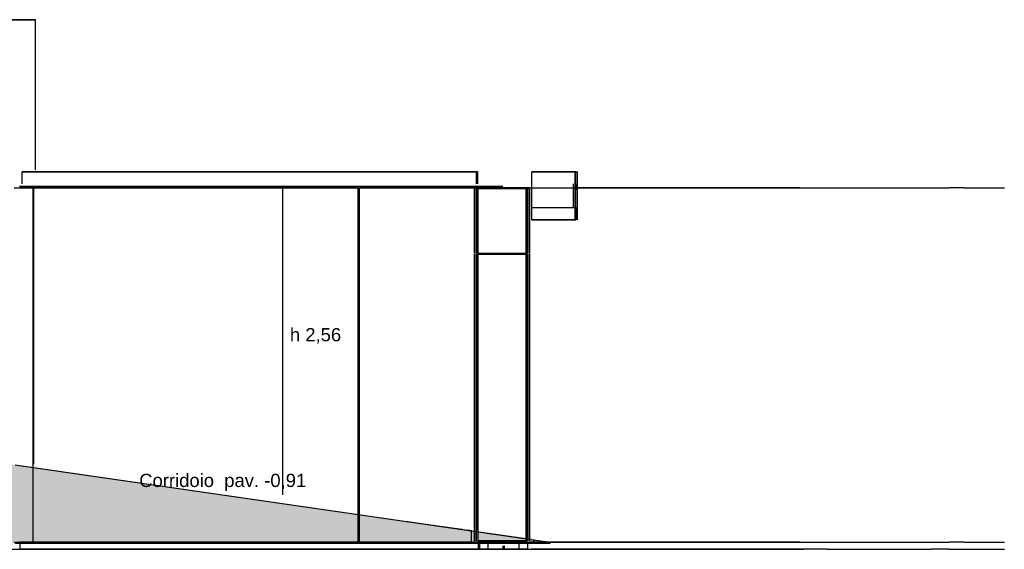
# Model space of a CAD drawing. Header units: millimetres. Extents: x -9985 to 240895, y -184894 to 39395.
# Tile 100 of 164: x 7746 to 15954, y -24595 to -20185. Entities that reach past the tile are written whole.
import ezdxf
from ezdxf.enums import TextEntityAlignment as Align

# ---------------------------------------------------------------- set-up
doc = ezdxf.new("R2010")
doc.units = ezdxf.units.MM
for name, color, linetype in [('S-QUOTE', 40, 'Continuous'), ('S-TAGLIO-PAV', 33, 'Continuous'), ('S-TAGLIO-SOFF', 8, 'Continuous'), ('S-TESTI', 7, 'Continuous'), ('S-VISTA', 8, 'Continuous')]:
    doc.layers.add(name, color=color, linetype=linetype)
doc.styles.add('VISIO', font='arial.ttf')

msp = doc.modelspace()

# ---------------------------------------------------------------- hatches: boundary and pattern name
at = {"layer": 'S-TAGLIO-PAV'}
for points in [[(4962, -24535), (4608, -24535), (4608, -24545), (3804, -24545), (3154, -24545), (3152, -24545), (3152, -23907), (3152, -23235), (3154, -23235), (3804, -23329), (4616, -23445), (4964, -23495), (4980, -23499), (4996, -23501), (7286, -23831), (7294, -23833), (7306, -23833), (7314, -23835), (7318, -23835), (7376, -23843), (7396, -23847), (7398, -23847), (7670, -23887), (7676, -23887), (7708, -23893), (7776, -23901), (7786, -23903), (10952, -24359), (10980, -24363), (11074, -24377), (11430, -24429), (11438, -24429), (11482, -24437), (11514, -24441), (12006, -24511), (12008, -24513), (12036, -24517), (12048, -24517), (12168, -24535), (12066, -24535), (12010, -24535), (11938, -24535), (11700, -24535), (11656, -24535), (11512, -24535), (11478, -24535), (11470, -24535), (10968, -24535), (10932, -24535), (7794, -24535), (7772, -24535), (7700, -24535), (7666, -24535), (7660, -24535), (7388, -24535), (7386, -24535), (7366, -24535), (7296, -24535), (7286, -24535), (7278, -24535), (7268, -24535), (4962, -24535)], [(4608, -24535), (4962, -24535), (7268, -24535), (7278, -24535), (7286, -24535), (7296, -24535), (7366, -24535), (7386, -24535), (7388, -24535), (7660, -24535), (7666, -24535), (7700, -24535), (7772, -24535), (7794, -24535), (10932, -24535), (10968, -24535), (11470, -24535), (11478, -24535), (11512, -24535), (11656, -24535), (11700, -24535), (11938, -24535), (12010, -24535), (12066, -24535), (12168, -24535), (12168, -24537), (12168, -24545), (12036, -24545), (12008, -24545), (12006, -24545), (11514, -24545), (11482, -24545), (11438, -24545), (11430, -24545), (11074, -24545), (10980, -24545), (10952, -24545), (7776, -24545), (7708, -24545), (7676, -24545), (7670, -24545), (7398, -24545), (7396, -24545), (7376, -24545), (7318, -24545), (7314, -24545), (7306, -24545), (7294, -24545), (7286, -24545), (4996, -24545), (4980, -24545), (4964, -24545), (4616, -24545), (4608, -24545), (4608, -24535)]]:
    msp.add_hatch(color=33, dxfattribs=at).paths.add_polyline_path(points)

# ---------------------------------------------------------------- linework, layer by layer
at = {"layer": 'S-QUOTE'}
msp.add_line((9938.079, -24141.435), (9938.079, -21585), dxfattribs=at)
at = {"layer": 'S-TAGLIO-PAV'}
for p, q in [((7708.521, -23892.347), (7775.982, -23901.73)), ((7775.982, -23901.73), (7785.045, -23903.029)), ((7785.045, -23903.029), (10952.685, -24359.876)), ((10952.685, -24359.876), (10980.844, -24363.881)), ((10980.844, -24363.881), (11073.538, -24377.301)), ((11073.538, -24377.301), (11430.295, -24428.723)), ((11430.295, -24428.723), (11437.156, -24429.798)), ((11437.156, -24429.798), (11482.388, -24436.312)), ((11513.635, -24440.82), (11482.388, -24436.312)), ((11513.635, -24440.82), (12006.998, -24511.978)), ((7700.401, -24535), (7772.973, -24535)), ((7772.973, -24535), (7794.379, -24535)), ((7794.379, -24535), (10932.958, -24535)), ((10932.958, -24535), (10967.773, -24535)), ((10967.773, -24535), (11469.327, -24535)), ((11469.327, -24535), (11477.355, -24535)), ((11477.355, -24535), (11511.371, -24535)), ((11511.371, -24535), (11656.318, -24535)), ((11656.318, -24535), (11699.403, -24535)), ((11699.403, -24535), (11937.128, -24535)), ((11937.128, -24535), (12009.561, -24535)), ((12006.998, -24511.978), (12008.649, -24512.176)), ((12008.649, -24512.176), (12035.322, -24516.046)), ((12009.561, -24535), (12066.29, -24535)), ((12035.322, -24516.046), (12048.212, -24517.887)), ((12048.212, -24517.887), (12168, -24535)), ((12066.29, -24535), (14478.166, -24535)), ((12168, -24536.444), (12168, -24535)), ((12168, -24536.444), (12168, -24545)), ((14478.166, -24535), (14529.996, -24535)), ((14529.996, -24535), (14651.225, -24535)), ((14651.225, -24535), (14698.37, -24535)), ((14698.37, -24535), (15328.46, -24535)), ((15328.46, -24535), (15344.498, -24535)), ((15344.498, -24535), (15495.095, -24535)), ((15617.749, -24535), (15495.095, -24535)), ((15617.749, -24535), (15671.91, -24535)), ((15671.91, -24535), (15918.854, -24535)), ((15918.854, -24535), (15954.593, -24535)), ((7700.401, -24595), (7772.973, -24595)), ((7708.521, -24545), (7775.982, -24545)), ((7772.973, -24595), (7794.379, -24595)), ((10952.685, -24545), (7775.982, -24545)), ((7794.379, -24595), (10932.958, -24595)), ((10932.958, -24595), (10967.773, -24595)), ((10952.685, -24545), (10980.844, -24545)), ((10967.773, -24595), (11076.685, -24595)), ((10980.844, -24545), (11073.538, -24545)), ((11073.538, -24545), (11430.295, -24545)), ((11076.685, -24595), (11469.327, -24595)), ((11430.295, -24545), (11437.156, -24545)), ((11437.156, -24545), (11482.388, -24545)), ((11469.327, -24595), (11477.355, -24595)), ((11477.355, -24595), (11511.371, -24595)), ((11482.388, -24545), (11513.635, -24545)), ((11511.371, -24595), (11656.318, -24595)), ((11513.635, -24545), (12006.998, -24545)), ((11656.318, -24595), (11699.403, -24595)), ((11699.403, -24595), (11937.128, -24595)), ((11937.128, -24595), (12009.561, -24595)), ((12006.998, -24545), (12008.649, -24545)), ((12008.649, -24545), (12035.322, -24545)), ((14478.166, -24595), (12009.561, -24595)), ((12035.322, -24545), (12168, -24545)), ((14478.166, -24595), (14529.996, -24595)), ((14529.996, -24595), (14651.225, -24595)), ((14651.225, -24595), (14698.37, -24595)), ((14698.37, -24595), (14772.624, -24595)), ((14772.624, -24595), (15328.46, -24595)), ((15328.46, -24595), (15344.498, -24595)), ((15495.095, -24595), (15344.498, -24595)), ((15495.095, -24595), (15617.749, -24595)), ((15617.749, -24595), (15671.91, -24595)), ((15671.91, -24595), (15918.854, -24595)), ((15918.854, -24595), (15954.593, -24595))]:
    msp.add_line(p, q, dxfattribs=at)
at = {"layer": 'S-TAGLIO-SOFF'}
for p, q in [((7700.401, -21585), (7772.973, -21585)), ((7772.973, -21585), (7794.379, -21585)), ((7794.379, -21585), (10932.958, -21585)), ((10932.958, -21585), (10967.773, -21585)), ((10967.773, -21585), (11469.327, -21585)), ((11469.327, -21585), (11477.355, -21585)), ((11477.355, -21585), (11511.371, -21585)), ((11511.371, -21585), (11656.318, -21585)), ((11656.318, -21585), (11699.403, -21585)), ((11699.403, -21585), (11937.128, -21585)), ((11937.128, -21585), (12009.561, -21585)), ((12009.561, -21585), (12066.29, -21585)), ((12066.29, -21585), (14478.166, -21585)), ((14478.166, -21585), (14529.996, -21585)), ((14529.996, -21585), (14651.225, -21585)), ((14651.225, -21585), (14698.37, -21585)), ((14698.37, -21585), (15328.46, -21585)), ((15328.46, -21585), (15344.498, -21585)), ((15344.498, -21585), (15495.095, -21585)), ((15617.749, -21585), (15495.095, -21585)), ((15617.749, -21585), (15671.91, -21585)), ((15671.91, -21585), (15918.854, -21585)), ((15918.854, -21585), (15954.593, -21585))]:
    msp.add_line(p, q, dxfattribs=at)
at = {"layer": 'S-VISTA'}
for p, q in [((7878, -20185), (7478, -20185)), ((7543, -20185), (7878, -20185)), ((7878, -21435), (7878, -20185)), ((7878, -21435), (7878, -20185)), ((7766, -21452), (11555, -21452)), ((11565, -21452), (7766, -21452)), ((7766, -21552), (7766, -21452)), ((7766, -21552), (7766, -21452)), ((11555, -21552), (11555, -21452)), ((11555, -21552), (11555, -21452)), ((11565, -21552), (11565, -21452)), ((11565, -21552), (11565, -21452)), ((12382, -21452), (12014, -21452)), ((12014, -21452), (12382, -21452)), ((12014, -21852), (12014, -21452)), ((12014, -21852), (12014, -21452)), ((12316, -21452), (12396, -21452)), ((12376, -21452), (12316, -21452)), ((12376, -21852), (12376, -21452)), ((12382, -21852), (12382, -21452)), ((12382, -21852), (12382, -21452)), ((12396, -21552), (12396, -21452)), ((12396, -21852), (12396, -21452)), ((11573, -21575), (7743, -21575)), ((7858, -21585), (7743, -21585)), ((7748, -21585), (11568, -21585)), ((7748, -21585), (7943, -21585)), ((7943, -21585), (7858, -21585)), ((7858, -24535), (7858, -21585)), ((10568, -21585), (7863, -21585)), ((7863, -21585), (7948, -21585)), ((7863, -23885), (7863, -21585)), ((7948, -21585), (10568, -21585)), ((10568, -24535), (10568, -21585)), ((10573, -21585), (11568, -21585)), ((11568, -21585), (10578, -21585)), ((10578, -24535), (10578, -21585)), ((11563, -21585), (11973, -21585)), ((11563, -24435), (11563, -21585)), ((11572.762, -21575), (11773, -21575)), ((11648, -21575), (11573, -21575)), ((11578, -21585), (11648, -21585)), ((11995.13, -21585), (11594.435, -21585)), ((11597.416, -21585), (11998.974, -21585)), ((11973, -21585), (11614.25, -21585)), ((11773, -21575), (11648, -21575)), ((11648, -21585), (11908, -21585)), ((11908, -21585), (11783, -21585)), ((11783, -21585), (12033.329, -21585)), ((11908, -21585), (11978, -21585)), ((11978, -21585), (11908, -21585)), ((11973, -24535), (11973, -21585)), ((12361, -21602), (12361, -21552)), ((12386, -21602), (12386, -21552)), ((14249.043, -21585), (12395.826, -21585)), ((12400.532, -21585), (14257.74, -21585)), ((12433.855, -21585), (14286.289, -21585)), ((11537, -22132), (11537, -21590)), ((11541, -22132), (11541, -21590)), ((11555, -22132), (11555, -21590)), ((11973, -21590), (11563, -21590)), ((11563, -22132), (11563, -21590)), ((11563, -22132), (11563, -21590)), ((11567, -21590), (11969, -21590)), ((11567, -22132), (11567, -21590)), ((11969, -22132), (11969, -21590)), ((11973, -22132), (11973, -21590)), ((11973, -22132), (11973, -21590)), ((11981, -22132), (11981, -21590)), ((11995, -22132), (11995, -21590)), ((11999, -22132), (11999, -21590)), ((12361, -21752), (12361, -21602)), ((12381, -21752), (12381, -21602)), ((12386, -21752), (12014, -21752)), ((12014, -21852), (12014, -21752)), ((12386, -21852), (12386, -21752)), ((11995, -22132), (11995, -21861)), ((11995, -22132), (11995, -21861)), ((11995, -22132), (11995, -21861)), ((11999, -22132), (11999, -21861)), ((11999, -22132), (11999, -21861)), ((11999, -22132), (11999, -21861)), ((12386, -21852), (12014, -21852)), ((12014, -21852), (12382, -21852)), ((12382, -21852), (12014, -21852)), ((12376, -21852), (12316, -21852)), ((11537, -24525), (11537, -22138)), ((11541, -24525), (11541, -22138)), ((11555, -24525), (11555, -22138)), ((11973, -22132), (11563, -22132)), ((11973, -22138), (11563, -22138)), ((11563, -24423.426), (11563, -22138)), ((11563, -24423.426), (11563, -22138)), ((11567, -22132), (11969, -22132)), ((11567, -22138), (11969, -22138)), ((11567, -24525), (11567, -22138)), ((11969, -24525), (11969, -22138)), ((11973, -24525), (11973, -22138)), ((11973, -24525), (11973, -22138)), ((11981, -24525), (11981, -22138)), ((11995, -24525), (11995, -22138)), ((11995, -24525), (11995, -22138)), ((11995, -24525), (11995, -22138)), ((11995, -24525), (11995, -22138)), ((11999, -24525), (11999, -22138)), ((11999, -24525), (11999, -22138)), ((11999, -24525), (11999, -22138)), ((11999, -24525), (11999, -22138)), ((7743, -23897), (11508, -24440)), ((11508, -24440), (12028, -24515)), ((11508, -24440), (11508, -24545)), ((11508, -24440), (11508, -24545)), ((7858, -24535), (7743, -24535)), ((7748, -24535), (11568, -24535)), ((7748, -24535), (7748, -24595)), ((10568, -24535), (7863, -24535)), ((11568, -24535), (10578, -24535)), ((11973, -24525), (11563, -24525)), ((11563, -24535), (11973, -24535)), ((11567, -24525), (11969, -24525)), ((11568, -24535), (11568, -24595)), ((11578, -24535), (11648, -24535)), ((11578, -24535), (11578, -24595)), ((11648, -24535), (11908, -24535)), ((11648, -24535), (11648, -24595)), ((11908, -24535), (11978, -24535)), ((11908, -24535), (11908, -24595)), ((11978, -24535), (11978, -24595)), ((11978, -24535), (11978, -24595)), ((11983.263, -24535), (14286.289, -24535)), ((14249.043, -24535), (11995.13, -24535)), ((12028, -24515), (12168, -24535)), ((12028, -24515), (12028, -24545)), ((12028, -24515), (12028, -24545)), ((7568, -24595), (11773, -24595)), ((7743, -24545), (11508, -24545)), ((11573, -24595), (7743, -24595)), ((7748, -24595), (11568, -24595)), ((11508, -24545), (12028, -24545)), ((11573, -24565), (11573, -24595)), ((11573, -24565), (11573, -24595)), ((11648, -24595), (11573, -24595)), ((11578, -24595), (11648, -24595)), ((11648, -24565), (11648, -24595)), ((11648, -24595), (11908, -24595)), ((11773, -24595), (11648, -24595)), ((11773, -24565), (11773, -24595)), ((11773, -24565), (11773, -24595)), ((11783, -24565), (11783, -24595)), ((11783, -24565), (11783, -24595)), ((11783, -24595), (14286.289, -24595)), ((11908, -24595), (11783, -24595)), ((11908, -24565), (11908, -24595)), ((11978, -24595), (11908, -24595)), ((11908, -24595), (11978, -24595)), ((12028, -24545), (12168, -24545))]:
    msp.add_line(p, q, dxfattribs=at)

# ---------------------------------------------------------------- texts
at = {"layer": 'S-QUOTE', "style": 'VISIO'}
msp.add_text('h 2,56', height=110, dxfattribs=at).set_placement((9998.079, -22863.217))
at = {"layer": 'S-TESTI', "style": 'VISIO'}
msp.add_text('Corridoio  pav. -0,91', height=110, dxfattribs=at).set_placement((9438.079, -24021.435), align=Align.MIDDLE_CENTER)

doc.saveas('drawing.dxf')
